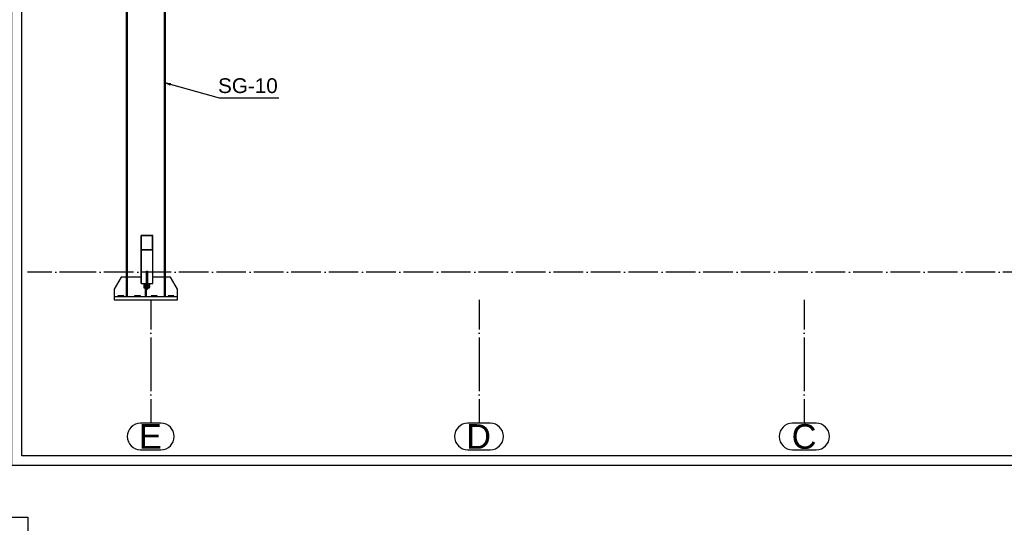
# Paper-space layout 'A0 Advance Steel' of a CAD drawing. Header units: millimetres. Extents: x -21 to 1320, y -7 to 928.
# Tile 121 of 134: x 954 to 1154, y 615 to 717. Entities that reach past the tile are written whole.
import ezdxf

# ---------------------------------------------------------------- set-up
doc = ezdxf.new("R2010")
doc.units = ezdxf.units.MM
doc.linetypes.add('ACAD_ISO04W100', pattern=[30, 24, -3, 0, -3])
doc.layers.get('0').update_dxf_attribs({"linetype": 'CONTINUOUS'})
for name, color, linetype in [('AS_Belki', 145, 'CONTINUOUS'), ('AS_Blachy', 30, 'CONTINUOUS'), ('AS_Siatki', 72, 'CONTINUOUS'), ('AS_Sruby', 9, 'CONTINUOUS')]:
    doc.layers.add(name, color=color, linetype=linetype)
doc.styles.add('Arial', font='arial.ttf', dxfattribs={"height": 150})

psp = doc.layouts.new('A0 Advance Steel')

# ---------------------------------------------------------------- linework, layer by layer
at = {"color": 0, "linetype": 'ByBlock', "lineweight": -2}
for p, q in [((984.36, 703.97), (983.44, 704.41)), ((983.44, 704.41), (984.45, 704.29)), ((984.36, 703.97), (984.45, 704.29))]:
    psp.add_line(p, q, dxfattribs=at)
at = {"color": 3, "ltscale": 0.25}
for points in [[(952.24, 626.77), (952.24, 819.37), (1273.84, 819.37), (1273.84, 626.77), (952.24, 626.77)], [(954.24, 628.77), (954.24, 817.37), (1271.84, 817.37), (1271.84, 628.77), (954.24, 628.77)], [(633.86, 400.74), (633.86, 616.34), (955.46, 616.34), (955.46, 400.74), (633.86, 400.74)]]:
    psp.add_lwpolyline(points, dxfattribs=at)
at = {"color": 7}
psp.add_lwpolyline([(983.44, 704.41), (994.28, 701.34), (1006.39, 701.34)], dxfattribs=at)
at = {"layer": 'AS_Belki', "linetype": 'Continuous', "ltscale": 0.25}
for p, q in [((975.44, 769.96), (975.44, 664.98)), ((975.71, 664.98), (975.71, 769.98)), ((983.17, 743.84), (983.17, 664.98)), ((983.44, 664.98), (983.44, 743.84)), ((980.88, 673.48), (978.48, 673.48)), ((978.48, 670.44), (978.48, 673.48)), ((978.48, 673.48), (978.48, 665.63)), ((980.78, 673.35), (978.58, 673.35)), ((978.58, 670.57), (978.58, 673.35)), ((980.78, 670.57), (980.78, 673.35)), ((980.78, 673.35), (980.78, 670.57)), ((980.88, 670.44), (980.88, 673.48)), ((980.88, 670.44), (978.48, 670.44)), ((978.48, 663.73), (978.48, 670.44)), ((980.78, 670.57), (978.58, 670.57)), ((980.88, 663.73), (980.88, 670.44)), ((978.48, 665.63), (978.48, 663.73)), ((979.56, 666.19), (979.8, 666.19)), ((978.48, 663.73), (979.56, 663.73)), ((979.8, 663.73), (980.88, 663.73))]:
    psp.add_line(p, q, dxfattribs=at)
at = {"layer": 'AS_Blachy', "linetype": 'Continuous', "ltscale": 0.25}
for p, q in [((979.56, 663.29), (979.56, 666.19)), ((979.8, 666.19), (979.8, 662.57)), ((974.44, 664.98), (973.04, 662.58)), ((975.44, 664.98), (974.44, 664.98)), ((975.74, 664.98), (975.44, 664.98)), ((975.44, 664.98), (975.44, 662.58)), ((978.48, 664.98), (975.74, 664.98)), ((975.74, 662.58), (975.74, 664.98)), ((979.32, 663.73), (979.32, 661.68)), ((983.14, 664.98), (980.88, 664.98)), ((983.44, 664.98), (983.14, 664.98)), ((983.14, 664.98), (983.14, 662.58)), ((984.44, 664.98), (983.44, 664.98)), ((983.44, 662.58), (983.44, 664.98)), ((985.84, 662.58), (984.44, 664.98)), ((973.04, 662.58), (973.04, 660.98)), ((975.44, 662.58), (975.74, 662.58)), ((975.44, 662.58), (975.44, 660.98)), ((975.74, 660.98), (975.74, 662.58)), ((979.56, 661.68), (979.32, 661.68)), ((979.32, 661.68), (979.32, 660.98)), ((979.56, 661.68), (979.56, 663.29)), ((979.56, 662.57), (979.8, 662.57)), ((979.56, 660.98), (979.56, 661.68)), ((983.14, 662.58), (983.44, 662.58)), ((983.14, 662.58), (983.14, 660.98)), ((983.44, 660.98), (983.44, 662.58)), ((985.84, 660.98), (985.84, 662.58)), ((979.32, 660.98), (973.04, 660.98)), ((973.04, 660.98), (973.04, 660.38)), ((973.04, 660.38), (985.84, 660.38)), ((974.94, 661.18), (973.74, 661.18)), ((973.74, 661.18), (973.74, 660.98)), ((974.94, 660.98), (974.94, 661.18)), ((978.34, 661.18), (977.14, 661.18)), ((977.14, 661.18), (977.14, 660.98)), ((978.34, 660.98), (978.34, 661.18)), ((979.56, 660.98), (979.32, 660.98)), ((985.84, 660.98), (979.56, 660.98)), ((981.74, 661.18), (980.54, 661.18)), ((980.54, 661.18), (980.54, 660.98)), ((981.74, 660.98), (981.74, 661.18)), ((985.14, 661.18), (983.94, 661.18)), ((983.94, 661.18), (983.94, 660.98)), ((985.14, 660.98), (985.14, 661.18)), ((985.84, 660.38), (985.84, 660.98))]:
    psp.add_line(p, q, dxfattribs=at)
at = {"layer": 'AS_Siatki', "color": 20, "linetype": 'ACAD_ISO04W100', "ltscale": 0.25}
for p, q in [((967.94, 665.98), (955.44, 665.98)), ((1258.14, 665.98), (967.94, 665.98)), ((967.94, 665.98), (967.94, 665.98)), ((980.44, 665.98), (980.44, 665.98)), ((1047.04, 665.98), (1047.04, 665.98)), ((1113.04, 665.98), (1113.04, 665.98)), ((980.44, 660.38), (980.44, 647.88)), ((1047.04, 660.38), (1047.04, 647.88)), ((1113.04, 660.38), (1113.04, 647.88)), ((980.44, 647.88), (980.44, 647.88)), ((980.44, 647.88), (980.44, 635.38)), ((1047.04, 647.88), (1047.04, 647.88)), ((1047.04, 647.88), (1047.04, 635.38)), ((1113.04, 647.88), (1113.04, 647.88)), ((1113.04, 647.88), (1113.04, 635.38))]:
    psp.add_line(p, q, dxfattribs=at)
at = {"layer": 'AS_Siatki', "color": 20, "linetype": 'Continuous', "ltscale": 0.25}
for p, q in [((982.5, 635.38), (978.37, 635.38)), ((1049.31, 635.38), (1044.77, 635.38)), ((1115.45, 635.38), (1110.63, 635.38)), ((978.37, 629.98), (982.5, 629.98)), ((1044.77, 629.98), (1049.31, 629.98)), ((1110.63, 629.98), (1115.45, 629.98))]:
    psp.add_line(p, q, dxfattribs=at)
for centre, start, end in [((978.37, 632.68), 90, 270), ((982.5, 632.68), 270, 90), ((1044.77, 632.68), 90, 270), ((1049.31, 632.68), 270, 90), ((1110.63, 632.68), 90, 270), ((1115.45, 632.68), 270, 90)]:
    psp.add_arc(centre, 2.7, start, end, dxfattribs=at)
at = {"layer": 'AS_Sruby', "linetype": 'Continuous', "ltscale": 0.25}
for p, q in [((979.06, 663.73), (979.06, 663.63)), ((979.26, 663.63), (979.06, 663.63)), ((979.06, 663.63), (979.06, 663.38)), ((979.06, 663.38), (979.26, 663.38)), ((979.06, 663.38), (979.06, 663.35)), ((979.06, 663.35), (979.26, 663.35)), ((979.06, 663.35), (979.06, 663.14)), ((979.26, 663.73), (979.26, 663.73)), ((979.26, 663.73), (979.26, 663.67)), ((979.26, 663.67), (979.26, 663.61)), ((979.26, 663.61), (979.26, 663.56)), ((979.26, 663.56), (979.26, 663.5)), ((979.26, 663.5), (979.26, 663.44)), ((979.26, 663.44), (979.26, 663.4)), ((979.26, 663.4), (979.26, 663.36)), ((979.26, 663.36), (979.26, 663.32)), ((979.26, 663.32), (979.26, 663.3)), ((979.26, 663.3), (979.26, 663.29)), ((979.26, 663.29), (979.32, 663.29)), ((979.26, 663.29), (979.26, 663.29)), ((979.8, 663.29), (979.86, 663.29)), ((979.86, 663.73), (979.86, 663.73)), ((979.86, 663.67), (979.86, 663.73)), ((979.86, 663.61), (979.86, 663.67)), ((980.15, 663.63), (979.86, 663.63)), ((979.86, 663.56), (979.86, 663.61)), ((979.86, 663.5), (979.86, 663.56)), ((979.86, 663.44), (979.86, 663.5)), ((979.86, 663.4), (979.86, 663.44)), ((979.86, 663.36), (979.86, 663.4)), ((979.86, 663.38), (980.15, 663.38)), ((979.86, 663.32), (979.86, 663.36)), ((979.86, 663.35), (980.15, 663.35)), ((979.86, 663.3), (979.86, 663.32)), ((979.86, 663.29), (979.86, 663.3)), ((979.86, 663.29), (979.86, 663.29)), ((980.15, 663.63), (980.15, 663.73)), ((980.15, 663.38), (980.15, 663.63)), ((980.15, 663.43), (980.26, 663.43)), ((980.15, 663.35), (980.15, 663.38)), ((980.15, 663.14), (980.15, 663.35)), ((980.26, 663.73), (980.26, 663.74)), ((980.26, 663.69), (980.26, 663.73)), ((980.26, 663.64), (980.26, 663.69)), ((980.26, 663.57), (980.26, 663.64)), ((980.26, 663.51), (980.26, 663.57)), ((980.26, 663.47), (980.26, 663.51)), ((980.26, 663.44), (980.26, 663.47)), ((980.26, 663.43), (980.26, 663.44)), ((979.26, 663.14), (979.06, 663.14)), ((979.06, 663.14), (979.06, 662.89)), ((979.06, 662.89), (979.26, 662.89)), ((979.06, 662.89), (979.06, 662.85)), ((979.06, 662.85), (979.26, 662.85)), ((979.26, 663.29), (979.26, 663.24)), ((979.26, 663.24), (979.26, 663.18)), ((979.26, 663.18), (979.26, 663.12)), ((979.26, 663.12), (979.26, 663.07)), ((979.26, 663.07), (979.26, 663.01)), ((979.26, 663.01), (979.26, 662.95)), ((979.26, 662.95), (979.26, 662.91)), ((979.26, 662.91), (979.26, 662.87)), ((979.26, 662.87), (979.26, 662.83)), ((979.26, 662.83), (979.26, 662.81)), ((979.26, 662.81), (979.26, 662.8)), ((979.26, 662.8), (979.32, 662.8)), ((979.8, 662.8), (979.86, 662.8)), ((979.86, 663.24), (979.86, 663.29)), ((979.86, 663.18), (979.86, 663.24)), ((979.86, 663.12), (979.86, 663.18)), ((980.15, 663.14), (979.86, 663.14)), ((979.86, 663.07), (979.86, 663.12)), ((979.86, 663.01), (979.86, 663.07)), ((979.86, 662.95), (979.86, 663.01)), ((979.86, 662.91), (979.86, 662.95)), ((979.86, 662.87), (979.86, 662.91)), ((979.86, 662.89), (980.15, 662.89)), ((979.86, 662.83), (979.86, 662.87)), ((979.86, 662.85), (980.15, 662.85)), ((979.86, 662.81), (979.86, 662.83)), ((979.86, 662.8), (979.86, 662.81)), ((980.26, 663.26), (980.15, 663.26)), ((980.15, 662.89), (980.15, 663.14)), ((980.15, 662.94), (980.26, 662.94)), ((980.15, 662.85), (980.15, 662.89)), ((980.26, 663.24), (980.26, 663.26)), ((980.26, 663.2), (980.26, 663.24)), ((980.26, 663.14), (980.26, 663.2)), ((980.26, 663.08), (980.26, 663.14)), ((980.26, 663.02), (980.26, 663.08)), ((980.26, 662.98), (980.26, 663.02)), ((980.26, 662.95), (980.26, 662.98)), ((980.26, 662.94), (980.26, 662.95))]:
    psp.add_line(p, q, dxfattribs=at)

# ---------------------------------------------------------------- texts
at = {"color": 7, "style": 'Arial'}
psp.add_text('SG-10', height=3, dxfattribs=at).set_placement((994.09, 702.34))
at = {"layer": 'AS_Siatki', "color": 20, "style": 'Arial'}
for s, p in [('E', (978.02, 630.18)), ('D', (1044.43, 630.18)), ('C', (1110.48, 630.18))]:
    psp.add_text(s, height=5, dxfattribs=at).set_placement(p)

doc.saveas('drawing.dxf')
